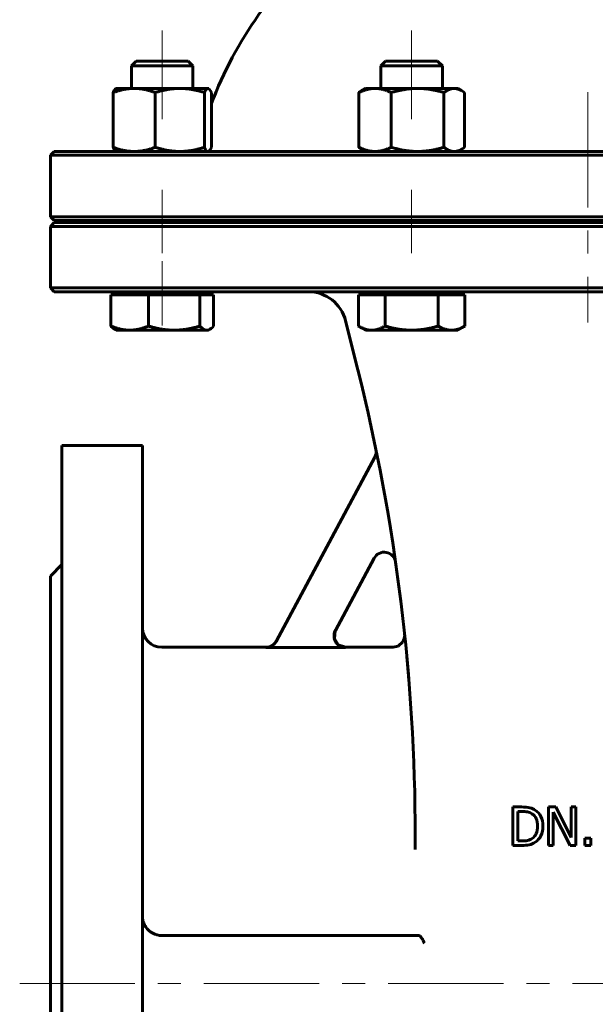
# Model space of a CAD drawing. Header units: millimetres. Extents: x 0 to 594, y 0 to 420.
# Tile 3 of 9: x 146 to 183, y 167 to 231. Entities that reach past the tile are written whole.
import ezdxf

# ---------------------------------------------------------------- set-up
doc = ezdxf.new("R2010")
doc.units = ezdxf.units.MM
doc.linetypes.add('K5LT_AXLED', pattern=[12, 7.5, -1.5, 1.5, -1.5])
doc.linetypes.add('K5LT_BASIC', pattern=[0])
doc.layers.add('Системный слой (1)', color=7, linetype='Continuous', true_color=0x6c6c6c)

# ---------------------------------------------------------------- blocks, each defined once
blk = doc.blocks.new('U1')
at = {"layer": 'Системный слой (1)', "color": 143, "linetype": 'K5LT_BASIC', "lineweight": 60, "true_color": 0x33acca}
for p, q in [((148.249, 213.608), (182.999, 213.608)), ((182.999, 213.608), (217.749, 213.608))]:
    blk.add_line(p, q, dxfattribs=at)
blk = doc.blocks.new('U4')
at = {"layer": 'Системный слой (1)', "color": 143, "linetype": 'K5LT_BASIC', "lineweight": 60, "true_color": 0x33acca}
for p, q in [((171.042, 191.047), (170.948, 190.828)), ((171.063, 191.165), (171.042, 191.047)), ((171.066, 191.224), (171.063, 191.165)), ((171.064, 191.294), (171.064, 191.294)), ((171.064, 191.294), (171.064, 191.294)), ((171.064, 191.294), (171.064, 191.294)), ((171.064, 191.294), (171.064, 191.294)), ((171.064, 191.294), (171.064, 191.293)), ((171.064, 191.293), (171.064, 191.293)), ((171.064, 191.293), (171.064, 191.292)), ((171.064, 191.292), (171.064, 191.29)), ((171.064, 191.29), (171.064, 191.289)), ((171.064, 191.289), (171.064, 191.288)), ((171.064, 191.288), (171.064, 191.288)), ((171.064, 191.288), (171.064, 191.288)), ((171.064, 191.288), (171.064, 191.288)), ((171.064, 191.288), (171.064, 191.287)), ((171.064, 191.287), (171.064, 191.287)), ((171.064, 191.287), (171.065, 191.286)), ((171.065, 191.286), (171.065, 191.285)), ((171.065, 191.285), (171.065, 191.285)), ((171.065, 191.285), (171.065, 191.285)), ((171.065, 191.285), (171.065, 191.285)), ((171.065, 191.285), (171.065, 191.285)), ((171.065, 191.285), (171.065, 191.284)), ((171.065, 191.284), (171.065, 191.284)), ((171.065, 191.284), (171.065, 191.284)), ((171.065, 191.284), (171.065, 191.283)), ((171.065, 191.283), (171.065, 191.283)), ((171.065, 191.283), (171.065, 191.282)), ((171.065, 191.282), (171.065, 191.282)), ((171.065, 191.282), (171.065, 191.281)), ((171.065, 191.281), (171.065, 191.28)), ((171.065, 191.28), (171.065, 191.276)), ((171.065, 191.276), (171.065, 191.269)), ((171.065, 191.269), (171.066, 191.254)), ((171.066, 191.254), (171.066, 191.224)), ((170.641, 190.557), (170.316, 190.483)), ((170.948, 190.828), (170.641, 190.557))]:
    blk.add_line(p, q, dxfattribs=at)
blk = doc.blocks.new('U5')
at = {"layer": 'Системный слой (1)', "color": 143, "linetype": 'K5LT_BASIC', "lineweight": 60, "true_color": 0x33acca}
for p, q in [((182.999, 222.733), (148.249, 222.733)), ((217.749, 222.733), (182.999, 222.733))]:
    blk.add_line(p, q, dxfattribs=at)
blk = doc.blocks.new('U8')
at = {"layer": 'Системный слой (1)', "color": 143, "linetype": 'K5LT_BASIC', "lineweight": 60, "true_color": 0x33acca}
for p, q in [((162.034, 190.483), (155.249, 190.483)), ((170.316, 190.483), (167.217, 190.483))]:
    blk.add_line(p, q, dxfattribs=at)
blk = doc.blocks.new('U11')
at = {"layer": 'Системный слой (1)', "color": 143, "linetype": 'K5LT_BASIC', "lineweight": 60, "true_color": 0x33acca}
for p, q in [((148.249, 218.233), (182.999, 218.233)), ((182.999, 218.233), (217.749, 218.233))]:
    blk.add_line(p, q, dxfattribs=at)
blk = doc.blocks.new('U13')
at = {"layer": 'Системный слой (1)', "color": 143, "linetype": 'K5LT_BASIC', "lineweight": 60, "true_color": 0x33acca}
for start, end in [(106.60143, 113.29474), (66.70526, 73.39857), (130.49686, 159.04859), (20.93284, 49.50314)]:
    blk.add_arc((182.999, 216.471), 26.25, start, end, dxfattribs=at)
blk = doc.blocks.new('U16')
at = {"layer": 'Системный слой (1)', "color": 143, "linetype": 'K5LT_BASIC', "lineweight": 60, "true_color": 0x33acca}
for p, q in [((182.999, 218.108), (148.249, 218.108)), ((217.749, 218.108), (182.999, 218.108))]:
    blk.add_line(p, q, dxfattribs=at)
blk = doc.blocks.new('U18')
at = {"layer": 'Системный слой (1)', "color": 143, "linetype": 'K5LT_BASIC', "lineweight": 60, "true_color": 0x33acca}
for p, q in [((166.488, 191.065), (166.537, 191.549)), ((166.537, 191.549), (166.557, 191.588)), ((166.742, 190.654), (166.488, 191.065)), ((167.217, 190.483), (166.742, 190.654))]:
    blk.add_line(p, q, dxfattribs=at)
blk = doc.blocks.new('U21')
at = {"layer": 'Системный слой (1)', "color": 143, "linetype": 'K5LT_BASIC', "lineweight": 60, "true_color": 0x33acca}
for p, q in [((158.545, 211.29), (158.629, 211.376)), ((158.181, 211.108), (158.25, 211.115)), ((158.25, 211.115), (158.319, 211.136)), ((158.319, 211.136), (158.389, 211.169)), ((158.389, 211.169), (158.466, 211.221)), ((158.466, 211.221), (158.545, 211.29))]:
    blk.add_line(p, q, dxfattribs=at)
blk = doc.blocks.new('U24')
at = {"layer": 'Системный слой (1)', "color": 143, "linetype": 'K5LT_BASIC', "lineweight": 60, "true_color": 0x33acca}
for p, q in [((153.999, 203.608), (153.999, 168.608)), ((153.999, 168.608), (153.999, 133.608))]:
    blk.add_line(p, q, dxfattribs=at)
blk = doc.blocks.new('U25')
at = {"layer": 'Системный слой (1)', "color": 143, "linetype": 'K5LT_BASIC', "lineweight": 60, "true_color": 0x33acca}
for p, q in [((158.275, 226.832), (158.257, 226.833)), ((158.292, 226.827), (158.275, 226.832)), ((158.309, 226.818), (158.292, 226.827)), ((158.365, 226.769), (158.309, 226.818)), ((158.423, 226.686), (158.365, 226.769)), ((158.485, 226.565), (158.423, 226.686))]:
    blk.add_line(p, q, dxfattribs=at)
blk = doc.blocks.new('U28')
at = {"layer": 'Системный слой (1)', "color": 143, "linetype": 'K5LT_BASIC', "lineweight": 60, "true_color": 0x33acca}
for p, q in [((174.604, 222.797), (174.768, 222.877)), ((174.768, 222.877), (174.828, 222.914)), ((174.828, 222.914), (174.89, 222.955)), ((174.89, 222.955), (174.954, 223.001)), ((174.289, 222.733), (174.446, 222.749)), ((174.446, 222.749), (174.604, 222.797))]:
    blk.add_line(p, q, dxfattribs=at)
blk = doc.blocks.new('U29')
at = {"layer": 'Системный слой (1)', "color": 143, "linetype": 'K5LT_BASIC', "lineweight": 60, "true_color": 0x33acca}
for p, q in [((174.446, 226.817), (174.289, 226.833)), ((174.604, 226.77), (174.446, 226.817)), ((174.768, 226.69), (174.604, 226.77)), ((174.828, 226.653), (174.768, 226.69)), ((174.89, 226.612), (174.828, 226.653)), ((174.954, 226.565), (174.89, 226.612))]:
    blk.add_line(p, q, dxfattribs=at)
blk = doc.blocks.new('U34')
at = {"layer": 'Системный слой (1)', "color": 143, "linetype": 'K5LT_BASIC', "lineweight": 60, "true_color": 0x33acca}
for p, q in [((158.365, 222.797), (158.423, 222.881)), ((158.423, 222.881), (158.485, 223.001)), ((158.257, 222.733), (158.275, 222.735)), ((158.275, 222.735), (158.292, 222.74)), ((158.292, 222.74), (158.309, 222.749)), ((158.309, 222.749), (158.365, 222.797))]:
    blk.add_line(p, q, dxfattribs=at)
blk = doc.blocks.new('U41')
at = {"layer": 'Системный слой (1)', "color": 143, "linetype": 'K5LT_BASIC', "lineweight": 60, "true_color": 0x33acca}
for p, q in [((147.999, 195.108), (147.999, 168.608)), ((147.999, 168.608), (147.999, 142.108))]:
    blk.add_line(p, q, dxfattribs=at)
blk = doc.blocks.new('U42')
at = {"layer": 'Системный слой (1)', "color": 143, "linetype": 'K5LT_BASIC', "lineweight": 60, "true_color": 0x33acca}
for p, q in [((148.749, 203.608), (148.749, 168.608)), ((148.749, 168.608), (148.749, 133.608))]:
    blk.add_line(p, q, dxfattribs=at)

msp = doc.modelspace()

# ---------------------------------------------------------------- linework, layer by layer
at = {"layer": 'Системный слой (1)', "color": 30, "linetype": 'K5LT_AXLED', "lineweight": 18, "true_color": 0xff8000}
for p, q in [((155.2831, 230.6084), (155.2831, 224.8334)), ((171.519, 230.6084), (171.519, 224.8334)), ((182.9995, 226.5893), (182.9995, 211.6084)), ((155.2831, 220.2334), (155.2831, 216.1084)), ((171.519, 220.2334), (171.519, 216.1084)), ((155.2831, 215.6084), (155.2831, 211.4084)), ((145.9995, 168.6084), (216.9995, 168.6084))]:
    msp.add_line(p, q, dxfattribs=at)
at = {"layer": 'Системный слой (1)', "color": 143, "linetype": 'K5LT_BASIC', "lineweight": 60, "true_color": 0x33acca}
for p, q in [((153.5898, 228.6084), (153.2831, 228.3016)), ((153.2831, 226.8334), (153.2831, 228.3016)), ((153.2831, 228.3016), (156.6973, 228.3016)), ((156.9764, 228.6084), (153.5898, 228.6084)), ((156.6973, 228.3016), (157.2831, 228.3016)), ((156.9764, 228.6084), (157.2831, 228.3016)), ((157.2831, 226.8334), (157.2831, 228.3016)), ((169.8257, 228.6084), (169.519, 228.3016)), ((169.519, 226.8334), (169.519, 228.3016)), ((169.519, 228.3016), (173.519, 228.3016)), ((173.2123, 228.6084), (169.8257, 228.6084)), ((173.2123, 228.6084), (173.519, 228.3016)), ((173.519, 226.8334), (173.519, 228.3016)), ((152.2831, 226.8334), (152.2568, 226.8182)), ((152.2831, 226.8334), (153.4541, 226.8334)), ((153.4541, 226.8334), (156.428, 226.8334)), ((156.428, 226.8334), (158.257, 226.8334)), ((158.257, 226.8334), (158.2831, 226.8334)), ((158.2831, 226.8334), (158.3094, 226.8182)), ((168.519, 226.8334), (168.2703, 226.6898)), ((168.519, 226.8334), (169.1368, 226.8334)), ((169.1368, 226.8334), (171.9072, 226.8334)), ((171.9072, 226.8334), (174.2893, 226.8334)), ((174.2893, 226.8334), (174.519, 226.8334)), ((174.519, 226.8334), (174.7677, 226.6898)), ((152.0812, 226.5654), (152.0812, 223.0013)), ((154.827, 226.5654), (154.827, 223.0013)), ((158.0289, 226.5654), (158.0289, 223.0013)), ((158.485, 226.5654), (158.485, 223.0013)), ((168.084, 226.5654), (168.084, 223.0013)), ((170.1897, 226.5654), (170.1897, 223.0013)), ((173.6247, 226.5654), (173.6247, 223.0013)), ((174.954, 226.5654), (174.954, 223.0013)), ((168.519, 222.7334), (168.2703, 222.877)), ((174.519, 222.7334), (174.7677, 222.877)), ((148.2495, 222.7334), (147.9995, 222.4834)), ((147.9995, 222.4834), (182.9995, 222.4834)), ((147.9995, 218.4834), (147.9995, 222.4834)), ((152.2831, 222.7334), (152.2568, 222.7486)), ((152.2831, 222.7334), (152.2577, 222.7481)), ((158.2831, 222.7334), (158.3094, 222.7486)), ((182.9995, 222.4834), (217.9995, 222.4834)), ((148.2495, 218.2334), (147.9995, 218.4834)), ((182.9995, 218.4834), (147.9995, 218.4834)), ((217.9995, 218.4834), (182.9995, 218.4834)), ((148.2495, 218.1084), (147.9995, 217.8584)), ((147.9995, 213.8584), (147.9995, 217.8584)), ((147.9995, 217.8584), (182.9995, 217.8584)), ((153.2831, 218.1084), (153.2831, 218.2334)), ((157.2831, 218.1084), (157.2831, 218.2334)), ((157.9995, 218.1084), (157.9995, 218.2334)), ((169.519, 218.1084), (169.519, 218.2334)), ((173.519, 218.1084), (173.519, 218.2334)), ((182.9995, 217.8584), (217.9995, 217.8584)), ((148.2495, 213.6084), (147.9995, 213.8584)), ((182.9995, 213.8584), (147.9995, 213.8584)), ((151.937, 213.4084), (153.1618, 213.4084)), ((151.937, 213.4084), (151.937, 211.3763)), ((152.2831, 213.4084), (152.2831, 213.6084)), ((153.1618, 213.4084), (154.3865, 213.4084)), ((154.3865, 213.4084), (154.3865, 211.3763)), ((154.3865, 213.4084), (156.0596, 213.4084)), ((156.0596, 213.4084), (157.7326, 213.4084)), ((157.7326, 213.4084), (158.1809, 213.4084)), ((157.7326, 213.4084), (157.7326, 211.3763)), ((158.1809, 213.4084), (158.6292, 213.4084)), ((158.2831, 213.4084), (158.2831, 213.6084)), ((158.6292, 213.4084), (158.6292, 211.3763)), ((168.0549, 213.4084), (168.9209, 213.4084)), ((168.0549, 213.4084), (168.0549, 211.3763)), ((168.519, 213.4084), (168.519, 213.6084)), ((168.9209, 213.4084), (169.7869, 213.4084)), ((169.7869, 213.4084), (171.519, 213.4084)), ((169.7869, 213.4084), (169.7869, 211.3763)), ((171.519, 213.4084), (173.251, 213.4084)), ((173.251, 213.4084), (173.251, 211.3763)), ((173.251, 213.4084), (174.1171, 213.4084)), ((174.1171, 213.4084), (174.9831, 213.4084)), ((174.519, 213.4084), (174.519, 213.6084)), ((174.9831, 213.4084), (174.9831, 211.3763)), ((217.9995, 213.8584), (182.9995, 213.8584)), ((168.0173, 208.5371), (167.2229, 211.7147)), ((168.519, 211.1084), (168.0549, 211.3763)), ((174.519, 211.1084), (174.9831, 211.3763)), ((152.2831, 211.1084), (152.1773, 211.1695)), ((153.1618, 211.1084), (152.2831, 211.1084)), ((156.0596, 211.1084), (153.1618, 211.1084)), ((158.1809, 211.1084), (156.0596, 211.1084)), ((158.2831, 211.1084), (158.1809, 211.1084)), ((158.2831, 211.1084), (158.3889, 211.1695)), ((168.9209, 211.1084), (168.519, 211.1084)), ((171.519, 211.1084), (168.9209, 211.1084)), ((174.1171, 211.1084), (171.519, 211.1084)), ((174.519, 211.1084), (174.1171, 211.1084)), ((148.7495, 203.6084), (153.9995, 203.6084)), ((162.69, 190.87), (169.1223, 202.8506)), ((169.0718, 196.2729), (166.552, 191.5795)), ((147.9995, 195.1084), (148.7495, 195.8584)), ((171.0698, 191.2378), (171.0699, 191.237)), ((171.0957, 190.9871), (171.0752, 191.1866)), ((162.0289, 190.4745), (167.2125, 190.4745)), ((178.0978, 180.098), (178.0978, 177.598)), ((178.6671, 180.098), (178.0978, 180.098)), ((180.9017, 180.098), (180.4297, 180.098)), ((180.4297, 180.098), (180.4297, 177.598)), ((181.9086, 178.1187), (180.9017, 180.098)), ((181.9086, 180.098), (181.9086, 178.1187)), ((182.2186, 180.098), (181.9086, 180.098)), ((182.2186, 177.598), (182.2186, 180.098)), ((178.4301, 177.8857), (178.4301, 179.8104)), ((178.4301, 179.8104), (178.6833, 179.8104)), ((180.7396, 177.598), (180.7396, 179.7536)), ((180.7396, 179.7536), (181.8458, 177.598)), ((171.7495, 177.3333), (171.7495, 178.2202)), ((183.191, 178.0762), (182.7899, 178.0762)), ((182.7899, 178.0762), (182.7899, 177.598)), ((183.191, 177.598), (183.191, 178.0762)), ((178.0978, 177.598), (178.6732, 177.598)), ((178.6833, 177.8857), (178.4301, 177.8857)), ((180.4297, 177.598), (180.7396, 177.598)), ((181.8458, 177.598), (182.2186, 177.598)), ((182.7899, 177.598), (183.191, 177.598)), ((155.2495, 171.7334), (171.9423, 171.7334)), ((171.9423, 171.7334), (171.9805, 171.7334))]:
    msp.add_line(p, q, dxfattribs=at)
for centre, radius, start, end in [((164.7976, 211.1084), 2.5, 14.036243, 90), ((46.7495, 178.2202), 125, 0, 14.036243), ((168.4615, 203.2053), 0.75, 331.769278, 11.600578), ((169.7326, 195.9181), 0.75, 8.188963, 151.769278), ((155.2495, 191.7334), 1.25, 180, 270), ((46.7495, 178.2202), 125, 5.892522, 5.977299), ((155.2495, 172.9834), 1.25, 213.848581, 270)]:
    msp.add_arc(centre, radius, start, end, dxfattribs=at)
for points, weights in [([(153.4541, 226.8334), (152.8169, 226.8334), (152.0812, 226.5654)], [1, 1.0379548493, 1]), ([(152.0812, 226.5654), (152.1749, 226.7709), (152.2568, 226.8182)], [1, 1.0288493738, 1.01384209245]), ([(154.827, 226.5654), (154.0913, 226.8334), (153.4541, 226.8334)], [1, 1.0379548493, 1]), ([(156.428, 226.8334), (155.685, 226.8334), (154.827, 226.5654)], [1, 1.0379548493, 1]), ([(158.0289, 226.5654), (157.171, 226.8334), (156.428, 226.8334)], [1, 1.0379548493, 1]), ([(158.257, 226.8334), (158.1512, 226.8334), (158.0289, 226.5654)], [1, 1.0379548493, 1]), ([(169.1368, 226.8334), (168.6482, 226.8334), (168.084, 226.5654)], [1, 1.0379548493, 1]), ([(170.1897, 226.5654), (169.6255, 226.8334), (169.1368, 226.8334)], [1, 1.0379548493, 1]), ([(171.9072, 226.8334), (171.1101, 226.8334), (170.1897, 226.5654)], [1, 1.0379548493, 1]), ([(173.6247, 226.5654), (172.7043, 226.8334), (171.9072, 226.8334)], [1, 1.0379548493, 1]), ([(174.2893, 226.8334), (173.9808, 226.8334), (173.6247, 226.5654)], [1, 1.0379548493, 1]), ([(168.084, 226.5654), (168.1801, 226.6377), (168.2703, 226.6898)], [1, 1.00996587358, 1.01469823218]), ([(152.2568, 222.7486), (152.1749, 222.7959), (152.0812, 223.0013)], [1.01384195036, 1.02884951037, 1]), ([(152.0812, 223.0013), (152.8169, 222.7334), (153.4541, 222.7334)], [1, 1.0379548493, 1]), ([(153.4541, 222.7334), (154.0913, 222.7334), (154.827, 223.0013)], [1, 1.0379548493, 1]), ([(154.827, 223.0013), (155.685, 222.7334), (156.428, 222.7334)], [1, 1.0379548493, 1]), ([(156.428, 222.7334), (157.171, 222.7334), (158.0289, 223.0013)], [1, 1.0379548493, 1]), ([(158.0289, 223.0013), (158.1512, 222.7334), (158.257, 222.7334)], [1, 1.0379548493, 1]), ([(168.084, 223.0013), (168.6482, 222.7334), (169.1368, 222.7334)], [1, 1.0379548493, 1]), ([(168.2703, 222.877), (168.1801, 222.929), (168.084, 223.0013)], [1.01469819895, 1.00996583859, 1]), ([(169.1368, 222.7334), (169.6255, 222.7334), (170.1897, 223.0013)], [1, 1.0379548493, 1]), ([(170.1897, 223.0013), (171.1101, 222.7334), (171.9072, 222.7334)], [1, 1.0379548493, 1]), ([(171.9072, 222.7334), (172.7043, 222.7334), (173.6247, 223.0013)], [1, 1.0379548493, 1]), ([(173.6247, 223.0013), (173.9808, 222.7334), (174.2893, 222.7334)], [1, 1.0379548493, 1]), ([(151.937, 211.3763), (152.5934, 211.1084), (153.1618, 211.1084)], [1, 1.0379548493, 1]), ([(152.1773, 211.1695), (152.0637, 211.235), (151.937, 211.3763)], [1.01895291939, 1.01965936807, 1]), ([(153.1618, 211.1084), (153.7302, 211.1084), (154.3865, 211.3763)], [1, 1.0379548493, 1]), ([(154.3865, 211.3763), (155.2831, 211.1084), (156.0596, 211.1084)], [1, 1.0379548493, 1]), ([(156.0596, 211.1084), (156.836, 211.1084), (157.7326, 211.3763)], [1, 1.0379548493, 1]), ([(157.7326, 211.3763), (157.9728, 211.1084), (158.1809, 211.1084)], [1, 1.0379548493, 1]), ([(168.0549, 211.3763), (168.519, 211.1084), (168.9209, 211.1084)], [1, 1.0379548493, 1]), ([(168.9209, 211.1084), (169.3228, 211.1084), (169.7869, 211.3763)], [1, 1.0379548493, 1]), ([(169.7869, 211.3763), (170.7151, 211.1084), (171.519, 211.1084)], [1, 1.0379548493, 1]), ([(171.519, 211.1084), (172.3228, 211.1084), (173.251, 211.3763)], [1, 1.0379548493, 1]), ([(173.251, 211.3763), (173.7151, 211.1084), (174.1171, 211.1084)], [1, 1.0379548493, 1]), ([(174.1171, 211.1084), (174.519, 211.1084), (174.9831, 211.3763)], [1, 1.0379548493, 1])]:
    msp.add_rational_spline(points, weights, degree=2, dxfattribs=at)
for points, knots in [([(167.2125, 190.4745), (167.1874, 190.4745), (167.1624, 190.4757), (167.1124, 190.4809), (167.0875, 190.4847), (167.0381, 190.4949), (167.0137, 190.5012), (166.9689, 190.5152), (166.9485, 190.5225), (166.9049, 190.5404), (166.882, 190.5512), (166.838, 190.5747), (166.8168, 190.5873), (166.7754, 190.6151), (166.755, 190.6303), (166.7187, 190.6605), (166.7024, 190.6752), (166.6687, 190.7085), (166.6515, 190.7273), (166.6191, 190.7664), (166.6039, 190.7867), (166.576, 190.8284), (166.5631, 190.8497), (166.5411, 190.8908), (166.5317, 190.9104), (166.5221, 190.9331), (166.521, 190.9357), (166.5105, 190.9613), (166.5022, 190.9847), (166.4881, 191.0327), (166.4822, 191.0573), (166.4728, 191.107), (166.4694, 191.1323), (166.4656, 191.1765), (166.4647, 191.1954), (166.4641, 191.2399), (166.465, 191.2654), (166.4694, 191.316), (166.4728, 191.3411), (166.4797, 191.3783), (166.4823, 191.3904), (166.491, 191.4273), (166.4981, 191.4517), (166.5146, 191.499), (166.5239, 191.522), (166.54, 191.5563), (166.5458, 191.568), (166.552, 191.5795)], [0, 0, 0, 0, 0.03011128, 0.03011128, 0.06056693, 0.06056693, 0.09103033, 0.09103033, 0.11716716, 0.11716716, 0.14769429, 0.14769429, 0.17742227, 0.17742227, 0.20795827, 0.20795827, 0.23430234, 0.23430234, 0.2647831, 0.2647831, 0.29531828, 0.29531828, 0.32525578, 0.32525578, 0.35145809, 0.35145809, 0.35483687, 0.35483687, 0.38478793, 0.38478793, 0.41522821, 0.41522821, 0.44592083, 0.44592083, 0.46867373, 0.46867373, 0.49929539, 0.49929539, 0.52975971, 0.52975971, 0.54472882, 0.54472882, 0.57523995, 0.57523995, 0.60510221, 0.60510221, 0.62078796, 0.62078796, 0.62078796, 0.62078796]), ([(162.69, 190.87), (162.6781, 190.8478), (162.6651, 190.8263), (162.6369, 190.7845), (162.6217, 190.7642), (162.5894, 190.7255), (162.5724, 190.707), (162.5389, 190.674), (162.5226, 190.6594), (162.4916, 190.6339), (162.4772, 190.6229), (162.4419, 190.5979), (162.4206, 190.5845), (162.3767, 190.5597), (162.354, 190.5483), (162.3148, 190.5312), (162.2985, 190.5247), (162.2581, 190.5102), (162.2338, 190.5029), (162.1846, 190.4906), (162.1598, 190.4857), (162.1101, 190.4786), (162.0854, 190.4762), (162.05, 190.4747), (162.0395, 190.4745), (162.0289, 190.4745)], [0, 0, 0, 0, 0.03022632, 0.03022632, 0.06071961, 0.06071961, 0.09099389, 0.09099389, 0.11730643, 0.11730643, 0.13909823, 0.13909823, 0.16938283, 0.16938283, 0.19992041, 0.19992041, 0.22090115, 0.22090115, 0.25142354, 0.25142354, 0.28191377, 0.28191377, 0.3118484, 0.3118484, 0.32448066, 0.32448066, 0.32448066, 0.32448066]), ([(162.0339, 190.4834), (162.1879, 190.4834), (162.4568, 190.5692), (162.64, 190.7768), (162.6947, 190.8786)], [0, 0, 0, 0, 0.5714281, 1, 1, 1, 1]), ([(171.346, 188.2535), (171.3358, 188.3806), (171.3256, 188.5041), (171.3057, 188.7434), (171.2958, 188.8592), (171.2765, 189.0834), (171.2671, 189.1916), (171.2573, 189.3017), (171.2568, 189.3075), (171.2536, 189.3432), (171.2508, 189.3754), (171.2422, 189.4703), (171.2364, 189.5352), (171.2298, 189.6073), (171.229, 189.617), (171.2266, 189.6432), (171.2251, 189.6596), (171.223, 189.6821), (171.2224, 189.6882), (171.2217, 189.6966), (171.2214, 189.6989), (171.2212, 189.702), (171.2211, 189.7029), (171.221, 189.7041), (171.2209, 189.7044), (171.2209, 189.705), (171.2209, 189.7053), (171.2208, 189.7059), (171.2208, 189.7061), (171.2207, 189.7066), (171.2207, 189.707), (171.2206, 189.708), (171.2205, 189.7087), (171.2204, 189.7107), (171.2202, 189.7121), (171.2199, 189.7161), (171.2196, 189.7188), (171.2189, 189.7269), (171.2184, 189.7322), (171.2169, 189.7482), (171.2159, 189.7588), (171.213, 189.7903), (171.2111, 189.8111), (171.2078, 189.8465), (171.2045, 189.881), (171.2032, 189.8956)], [0, 0, 0, 0, 5.1071838, 5.1071838, 10.2143676, 10.2143676, 15.3215514, 15.3215514, 15.5985787, 15.5985787, 17.1304324, 17.1304324, 20.4287351, 20.4287351, 20.94085, 20.94085, 21.824337, 21.824337, 22.1556497, 22.1556497, 22.2798939, 22.2798939, 22.3264862, 22.3264862, 22.3439586, 22.3439586, 22.361431, 22.361431, 22.3726909, 22.3726909, 22.3921047, 22.3921047, 22.4293791, 22.4293791, 22.5031514, 22.5031514, 22.6503076, 22.6503076, 22.9438436, 22.9438436, 23.5293624, 23.5293624, 24.6972938, 24.6972938, 25.5359189, 25.5359189, 25.5359189, 25.5359189]), ([(171.2259, 189.6505), (171.2286, 189.6207), (171.2333, 189.5692), (171.2389, 189.508), (171.2417, 189.477), (171.2484, 189.4018), (171.2524, 189.3572), (171.2605, 189.2665), (171.2646, 189.2204), (171.2695, 189.1638), (171.2704, 189.1541), (171.2769, 189.0788), (171.2826, 189.0145), (171.2883, 188.9476)], [0, 0, 0, 0, 1.9118955, 1.9118955, 3.823791, 3.823791, 6.5004474, 6.5004474, 9.1771038, 9.1771038, 9.7367435, 9.7367435, 13.3832818, 13.3832818, 13.3832818, 13.3832818]), ([(179.5626, 179.8995), (179.468, 179.9616), (179.3539, 180.0103), (179.0865, 180.0805), (178.9021, 180.098), (178.6671, 180.098)], [-1.166779, -1.166779, -1.166779, -1.166779, -0.5833895, -0.5833895, 0, 0, 0, 0]), ([(178.6833, 179.8104), (178.8332, 179.8104), (178.9585, 179.7985), (179.1597, 179.7513), (179.2546, 179.7131), (179.3438, 179.6604)], [-0.20022346, -0.20022346, -0.20022346, -0.20022346, -0.10011173, -0.10011173, 0, 0, 0, 0]), ([(179.3438, 179.6604), (179.4694, 179.5835), (179.5639, 179.4771), (179.6909, 179.2056), (179.7226, 179.0419), (179.7226, 178.8501)], [-0.37495521, -0.37495521, -0.37495521, -0.37495521, -0.18747761, -0.18747761, 0, 0, 0, 0]), ([(180.0691, 178.846), (180.0691, 179.0891), (180.0248, 179.2988), (179.8479, 179.6513), (179.7233, 179.7928), (179.5626, 179.8995)], [-0.38782327, -0.38782327, -0.38782327, -0.38782327, -0.19391164, -0.19391164, 0, 0, 0, 0]), ([(179.7226, 178.8501), (179.7226, 178.6556), (179.6936, 178.4935), (179.5774, 178.2342), (179.4903, 178.1302), (179.3742, 178.0518)], [-0.45249502, -0.45249502, -0.45249502, -0.45249502, -0.22624751, -0.22624751, 0, 0, 0, 0]), ([(179.5585, 177.7986), (179.7138, 177.9013), (179.8378, 178.0444), (180.0228, 178.4118), (180.0691, 178.6178), (180.0691, 178.846)], [-0.45731574, -0.45731574, -0.45731574, -0.45731574, -0.22865787, -0.22865787, 0, 0, 0, 0]), ([(179.3742, 178.0518), (179.2837, 177.9884), (179.1827, 177.9448), (178.9599, 177.8975), (178.8305, 177.8857), (178.6833, 177.8857)], [-0.21232067, -0.21232067, -0.21232067, -0.21232067, -0.10616033, -0.10616033, 0, 0, 0, 0]), ([(178.6732, 177.598), (178.8758, 177.598), (179.0422, 177.6115), (179.3029, 177.6656), (179.4316, 177.7189), (179.5585, 177.7986)], [-0.80240266, -0.80240266, -0.80240266, -0.80240266, -0.40120133, -0.40120133, 0, 0, 0, 0]), ([(154.2114, 172.2871), (154.1798, 172.3341), (154.1308, 172.4152), (154.0755, 172.5299), (154.0332, 172.6433), (154.0058, 172.7592), (153.9995, 172.8403), (153.9995, 172.8763)], [0, 0, 0, 0, 1.8915036, 3.2552817, 4.6141753, 6.4755883, 8, 8, 8, 8]), ([(172.3557, 171.2334), (172.3457, 171.2525), (172.3238, 171.2944), (172.2908, 171.3582), (172.2551, 171.4255), (172.2222, 171.4847), (172.1829, 171.5501), (172.1481, 171.6021), (172.1105, 171.6499), (172.078, 171.6846), (172.0421, 171.7137), (172.0114, 171.7292), (171.9921, 171.7328), (171.9852, 171.7332)], [0, 0, 0, 0, 1.475424, 2.995538, 4.123095, 5.6623467, 6.6709585, 8.3892791, 9.3841459, 10.6383544, 11.8108078, 13.1987887, 14, 14, 14, 14])]:
    msp.add_open_spline(points, degree=3, knots=knots, dxfattribs=at)
msp.add_open_spline([(171.9852, 171.7332), (171.9836, 171.7333), (171.9821, 171.7334), (171.9805, 171.7334)], degree=3, dxfattribs=at)

# ---------------------------------------------------------------- block references
at = {"layer": 'Системный слой (1)'}
for name in ['U13', 'U25', 'U29', 'U34', 'U28', 'U5', 'U11', 'U16', 'U1', 'U21', 'U42', 'U24', 'U41', 'U18', 'U4', 'U8']:
    msp.add_blockref(name, (0, 0), dxfattribs=at)

doc.saveas('drawing.dxf')
